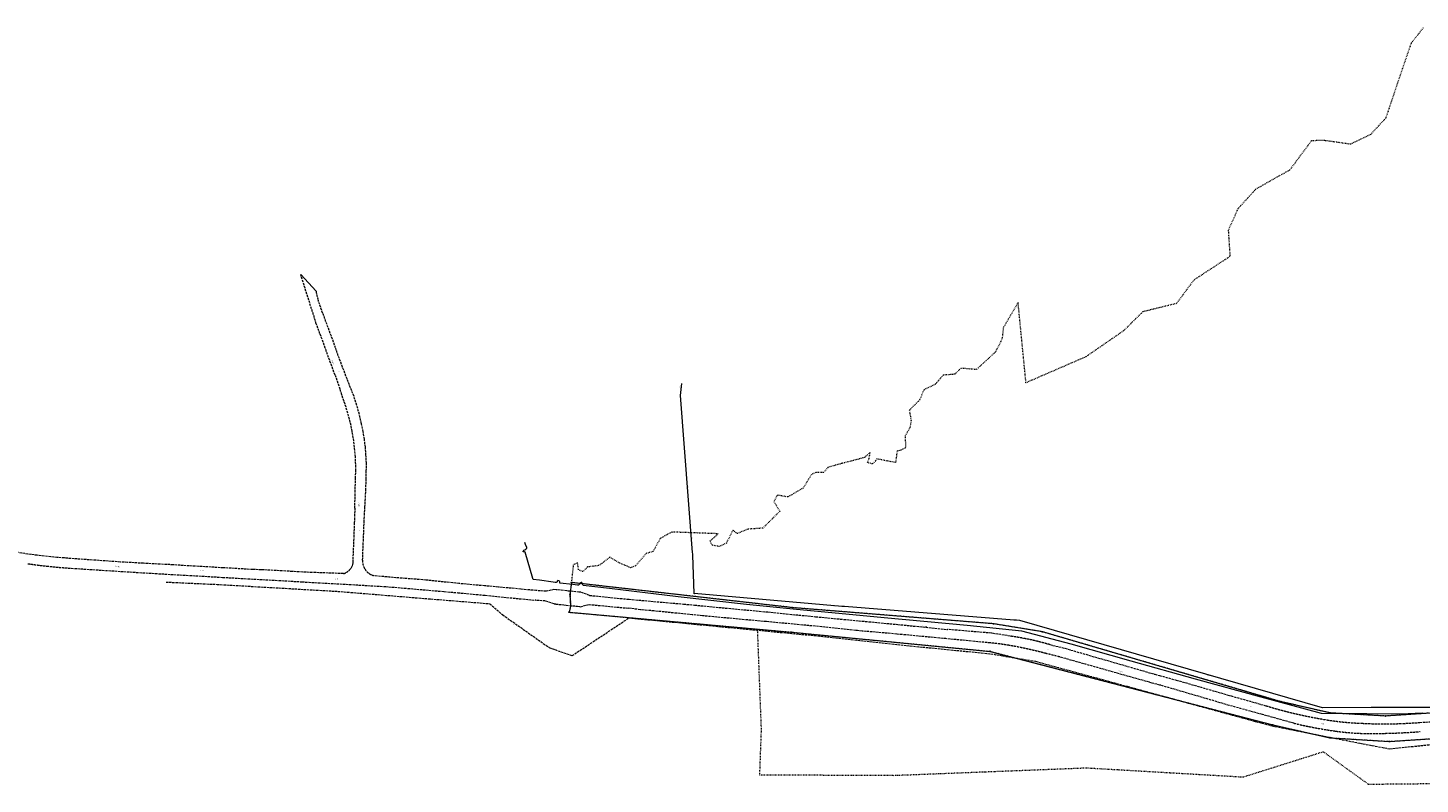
# Model space of a CAD drawing. Header units: millimetres. Extents: x -2869190 to 831897, y -1534405 to -3798.
# Tile 2 of 49: x -1387723 to -490345, y -657335 to -169755. Entities that reach past the tile are written whole.
import ezdxf
from ezdxf.xclip import XClip

# ---------------------------------------------------------------- set-up
doc = ezdxf.new("R2010")
doc.units = ezdxf.units.MM
doc.header["$MEASUREMENT"] = 0
doc.header["$XCLIPFRAME"] = 0
for name, pattern in [('1_OTKJ', [2000, 1500, -500]), ('3_SUPP_P', [2000, 1500, -500]), ('GUZ', [1000, 500, -500])]:
    doc.linetypes.add(name, pattern=pattern)
for name, color, linetype, lineweight in [('Mapa robocza Poniatowa_1_Dzialki_Nr_pióra__7', 7, 'Continuous', 18), ('Mapa robocza Poniatowa_1_OTK_E_T_0_Nr_pióra__7', 7, 'Continuous', 18), ('Mapa robocza Poniatowa_1_OTK_E_T_8_Nr_pióra__7', 7, 'Continuous', 18), ('Mapa robocza Poniatowa_1_OTK_L_0_Nr_pióra__7', 7, 'Continuous', 18), ('Mapa robocza Poniatowa_1_P_SUTP_E_T_0_Nr_pióra__30', 30, 'Continuous', 18), ('Mapa robocza Poniatowa_1_P_SUTP_L_0_Nr_pióra__30', 30, 'Continuous', 18), ('Mapa robocza Poniatowa_1_Punkty_Nr_pióra__7', 7, 'Continuous', 18), ('Mapa robocza Poniatowa_1_SUEP_E_T_0_Nr_pióra__1', 1, 'Continuous', 18), ('Mapa robocza Poniatowa_1_SUEP_L_0_Nr_pióra__1', 1, 'Continuous', 18), ('Mapa robocza Poniatowa_1_SUKP_E_T_0_Nr_pióra__34', 34, 'Continuous', 18), ('Mapa robocza Poniatowa_1_SUKP_L_0_Nr_pióra__34', 34, 'Continuous', 18), ('Mapa robocza Poniatowa_1_SUKR_T_0_Nr_pióra__34', 34, 'Continuous', 18), ('Mapa robocza Poniatowa_1_Uzytki_Nr_pióra__90', 3, 'Continuous', 18)]:
    doc.layers.add(name, color=color, linetype=linetype, lineweight=lineweight)
doc.layers.add('PZT', color=7, linetype='Continuous')
doc.styles.add('GENERATED_STYLE_1', font='txt')

# ---------------------------------------------------------------- blocks, each defined once
blk = doc.blocks.new('Rysunek_1_1', base_point=(-1018646, -779702))
at = {"layer": 'Mapa robocza Poniatowa_1_Dzialki_Nr_pióra__7', "linetype": 'Continuous'}
for p, q in [((-1037423, -527345), (-1038293, -535155)), ((-894533, -543565), (-1037423, -527345)), ((-1038293, -535155), (-1037883, -542615)), ((-1037883, -542615), (-1038873, -546475)), ((-1038873, -546475), (-895783, -559305)), ((-765333, -553945), (-894533, -543565)), ((-733833, -559105), (-765333, -553945)), ((-895783, -559305), (-767453, -571725)), ((-580093, -604155), (-733833, -559105)), ((-767453, -571725), (-585393, -619105)), ((-548353, -611455), (-580093, -604155)), ((-334803, -601575), (-512683, -613425)), ((-585393, -619105), (-548463, -627425)), ((-512683, -613425), (-548353, -611455)), ((-510183, -629765), (-336363, -618275)), ((-548463, -627425), (-510183, -629765))]:
    blk.add_line(p, q, dxfattribs=at)
at = {"layer": 'Mapa robocza Poniatowa_1_OTK_L_0_Nr_pióra__7', "linetype": 'Continuous'}
blk.add_line((-1201993, -339595), (-1211853, -328825), dxfattribs=at)
at = {"layer": 'Mapa robocza Poniatowa_1_OTK_L_0_Nr_pióra__7', "linetype": '1_OTKJ'}
for p, q in [((-1201818, -360477), (-1211853, -328825)), ((-1197673, -353825), (-1200513, -345455)), ((-1197673, -353825), (-1189153, -377015)), ((-1199483, -367030), (-1201818, -360477)), ((-1199483, -367030), (-1195985, -376543)), ((-1189748, -393566), (-1195985, -376543)), ((-1184823, -388605), (-1189153, -377015)), ((-1189748, -393566), (-1186555, -402658)), ((-1181983, -396115), (-1184823, -388605)), ((-1185384, -406301), (-1186555, -402658)), ((-1179773, -401755), (-1181983, -396115)), ((-1177493, -407395), (-1179773, -401755)), ((-1183966, -410295), (-1185384, -406301)), ((-1182632, -414240), (-1183966, -410295)), ((-1175673, -413225), (-1177493, -407395)), ((-1181501, -418233), (-1182632, -414240)), ((-1180436, -422120), (-1181501, -418233)), ((-1174033, -419065), (-1175673, -413225)), ((-1172681, -424974), (-1174033, -419065)), ((-1179439, -426066), (-1180436, -422120)), ((-1178693, -430052), (-1179439, -426066)), ((-1178007, -434090), (-1178693, -430052)), ((-1171614, -430093), (-1172681, -424974)), ((-1170796, -435040), (-1171614, -430093)), ((-1177387, -438048), (-1178007, -434090)), ((-1176916, -442223), (-1177387, -438048)), ((-1170183, -440050), (-1170796, -435040)), ((-1176612, -446260), (-1176916, -442223)), ((-1176375, -451258), (-1176612, -446260)), ((-1169776, -445112), (-1170183, -440050)), ((-1169513, -450213), (-1169776, -445112)), ((-1176528, -460231), (-1176361, -455267)), ((-1176361, -455267), (-1176375, -451258)), ((-1169641, -460529), (-1169561, -455380)), ((-1169561, -455380), (-1169513, -450213)), ((-1176993, -479375), (-1176528, -460231)), ((-1169902, -467964), (-1169641, -460529)), ((-1170495, -478628), (-1169902, -467964)), ((-1176993, -479375), (-1177323, -488925)), ((-1170953, -488195), (-1170495, -478628)), ((-1177323, -488925), (-1178337, -514702)), ((-1171973, -512983), (-1170953, -488195)), ((-1385743, -509315), (-1408313, -505735)), ((-1381703, -509785), (-1385743, -509315)), ((-1368983, -511145), (-1381703, -509785)), ((-1364163, -511525), (-1368983, -511145)), ((-1363133, -511645), (-1364163, -511525)), ((-1363723, -517875), (-1313543, -521075)), ((-1328013, -514125), (-1363133, -511645)), ((-1323503, -514385), (-1328013, -514125)), ((-1313213, -514955), (-1323503, -514385)), ((-1294193, -515935), (-1313213, -514955)), ((-1289603, -516245), (-1294193, -515935)), ((-1261643, -517885), (-1289603, -516245)), ((-1242783, -518955), (-1261643, -517885)), ((-1237093, -519125), (-1242783, -518955)), ((-1221513, -519975), (-1237093, -519125)), ((-1217183, -520235), (-1221513, -519975)), ((-1208563, -520745), (-1217183, -520235)), ((-1179611, -518308), (-1180113, -518895)), ((-1179079, -517450), (-1179611, -518308)), ((-1178719, -516574), (-1179079, -517450)), ((-1178493, -515633), (-1178719, -516574)), ((-1178337, -514702), (-1178493, -515633)), ((-1313543, -521075), (-1262183, -524005)), ((-1262183, -524005), (-1210963, -526875)), ((-1210963, -526875), (-1208913, -527025)), ((-1208913, -527025), (-1206493, -527145)), ((-1184213, -521595), (-1208563, -520745)), ((-1206493, -527145), (-1157073, -529935)), ((-1156353, -523765), (-1164858, -522895)), ((-1155073, -523885), (-1156353, -523765)), ((-1144543, -524715), (-1155073, -523885)), ((-1131213, -525745), (-1144543, -524715)), ((-1109923, -528015), (-1131213, -525745)), ((-1093293, -529475), (-1109923, -528015)), ((-1157073, -529935), (-1119303, -533145)), ((-1119303, -533145), (-1110663, -533925)), ((-1110663, -533925), (-1092873, -535565)), ((-1084413, -530245), (-1093293, -529475)), ((-1092873, -535565), (-1060743, -538785)), ((-1070030, -531599), (-1084413, -530245)), ((-1060303, -532515), (-1070030, -531599)), ((-1053393, -532975), (-1060303, -532515)), ((-1048723, -531865), (-1053393, -532975)), ((-1047123, -532025), (-1048723, -531865)), ((-1046411, -532098), (-1047123, -532025)), ((-1040430, -532715), (-1046411, -532098)), ((-1039492, -532812), (-1040430, -532715)), ((-1032498, -533533), (-1039492, -532812)), ((-1031721, -533614), (-1032498, -533533)), ((-1031323, -533655), (-1031721, -533614)), ((-1025803, -535625), (-1031323, -533655)), ((-1025803, -535625), (-1000143, -538165)), ((-1000143, -538165), (-965153, -541235)), ((-1054393, -539215), (-1060743, -538785)), ((-1048593, -541145), (-1054393, -539215)), ((-1048593, -541145), (-1047703, -541175)), ((-1047703, -541175), (-1047450, -541201)), ((-1047450, -541201), (-1042335, -541732)), ((-1042335, -541732), (-1040660, -541906)), ((-1040660, -541906), (-1033415, -542659)), ((-1033415, -542659), (-1032203, -542785)), ((-1032203, -542785), (-1031463, -542925)), ((-1031463, -542925), (-1026023, -541505)), ((-1026023, -541505), (-1000673, -543895)), ((-992943, -544875), (-1000673, -543895)), ((-984273, -545635), (-992943, -544875)), ((-959583, -548165), (-984273, -545635)), ((-965153, -541235), (-959093, -541795)), ((-959093, -541795), (-958113, -541905)), ((-958113, -541905), (-910843, -546345)), ((-910843, -546345), (-879996, -549396)), ((-952893, -548805), (-959583, -548165)), ((-911783, -552565), (-952893, -548805)), ((-880349, -555487), (-911783, -552565)), ((-854163, -558295), (-880349, -555487)), ((-879996, -549396), (-851963, -552035)), ((-851963, -552035), (-826963, -554373)), ((-826963, -554373), (-794973, -557625)), ((-852923, -558375), (-854163, -558295)), ((-849993, -558605), (-852923, -558375)), ((-827696, -560585), (-849993, -558605)), ((-796023, -563535), (-827696, -560585)), ((-767483, -566275), (-796023, -563535)), ((-766573, -559975), (-794973, -557625)), ((-754604, -561919), (-766573, -559975)), ((-729064, -567389), (-721293, -569185)), ((-721293, -569185), (-661412, -586471)), ((-664874, -591644), (-722703, -575315)), ((-663066, -592154), (-664874, -591644)), ((-658154, -593428), (-663066, -592154)), ((-661412, -586471), (-658431, -587279)), ((-658431, -587279), (-647556, -590225)), ((-647556, -590225), (-612199, -600445)), ((-613442, -606517), (-658154, -593428)), ((-612199, -600445), (-589759, -606779)), ((-591932, -612502), (-613442, -606517)), ((-571853, -618029), (-591932, -612502)), ((-490462, -617553), (-471241, -616270))]:
    blk.add_line(p, q, dxfattribs=at)
for centre, radius, start, end in [((-1169847, -334593), 32532, 188.844171, 199.504218), ((-1328168, -84064), 435264, 262.135882, 263.742212), ((-1327711, -79703), 439649, 263.744946, 265.301624), ((-1186885, -513074), 8930, 287.412585, 319.320147), ((-1162249, -513512), 9738, 176.882245, 254.460595), ((-778404, -735389), 175096, 73.633049, 82.187879), ((-784380, -745799), 180317, 80.682912, 84.622923), ((-805828, -854713), 291289, 75.150866, 79.988285), ((-1066871, -1906484), 1374941, 75.503837, 75.868316), ((-505470, -332018), 287399, 252.945495, 260.136078), ((-506380, -345901), 279894, 256.47204, 262.09936), ((-522034, -439988), 178201, 259.436094, 268.159663), ((-513328, -328805), 289652, 267.144672, 274.527745), ((-522354, -461383), 163312, 262.081453, 271.233864), ((-521727, -211689), 412978, 270.4009, 274.35809)]:
    blk.add_arc(centre, radius, start, end, dxfattribs=at)
at = {"layer": 'Mapa robocza Poniatowa_1_P_SUTP_L_0_Nr_pióra__30', "linetype": '3_SUPP_P'}
for p, q in [((-1298608, -527064), (-1265703, -528545)), ((-1265703, -528545), (-1187823, -533045)), ((-1187823, -533045), (-1128113, -537915)), ((-1128113, -537915), (-1089953, -540985)), ((-1089953, -540985), (-1081683, -548175)), ((-1081683, -548175), (-1051653, -569275)), ((-1036943, -574495), (-1000303, -550155)), ((-1000303, -550155), (-882833, -561365)), ((-882833, -561365), (-818983, -568185)), ((-1051653, -569275), (-1036943, -574495)), ((-818983, -568185), (-767183, -573275)), ((-767183, -573275), (-738203, -578145)), ((-738203, -578145), (-679143, -594265)), ((-679143, -594265), (-596403, -616935)), ((-596403, -616935), (-585653, -619765)), ((-585653, -619765), (-529063, -630955)), ((-509963, -634585), (-440803, -627245)), ((-529063, -630955), (-509963, -634585))]:
    blk.add_line(p, q, dxfattribs=at)
at = {"layer": 'Mapa robocza Poniatowa_1_Punkty_Nr_pióra__7', "linetype": 'Continuous'}
for centre, radius in [((-1037423, -527345), 250), ((-1038293, -535155), 45), ((-1038873, -546475), 250), ((-1037883, -542615), 45), ((-894533, -543565), 250), ((-765333, -553945), 250), ((-895783, -559305), 250), ((-733833, -559105), 250), ((-767453, -571725), 250), ((-580093, -604155), 250), ((-585393, -619105), 250), ((-548353, -611455), 250), ((-512683, -613425), 250), ((-548463, -627425), 250), ((-510183, -629765), 250)]:
    blk.add_circle(centre, radius, dxfattribs=at)
at = {"layer": 'Mapa robocza Poniatowa_1_SUEP_L_0_Nr_pióra__1', "linetype": 'Continuous'}
for p, q in [((-1066893, -502855), (-1067438, -501473)), ((-1068483, -507145), (-1068313, -506885)), ((-1068443, -507495), (-1068483, -507145)), ((-1068253, -507635), (-1068443, -507495)), ((-1068313, -506885), (-1068003, -506545)), ((-1067703, -507665), (-1068253, -507635)), ((-1068003, -506545), (-1067413, -506245)), ((-1067113, -507735), (-1067703, -507665)), ((-1067413, -506245), (-1066673, -505875)), ((-1062253, -524695), (-1067113, -507735)), ((-1066133, -504835), (-1066893, -502855)), ((-1066673, -505875), (-1066253, -505445)), ((-1066253, -505445), (-1066103, -505125)), ((-1066103, -505125), (-1066133, -504835)), ((-1061943, -525345), (-1062253, -524695)), ((-1057953, -525915), (-1061943, -525345)), ((-1049213, -527135), (-1057953, -525915)), ((-1047883, -527255), (-1049213, -527135)), ((-1047303, -527295), (-1047883, -527255)), ((-1046773, -527065), (-1047303, -527295)), ((-1046583, -526905), (-1046773, -527065)), ((-1046463, -526465), (-1046583, -526905)), ((-1046073, -526115), (-1046463, -526465)), ((-1045403, -526155), (-1046073, -526115)), ((-1045053, -526415), (-1045403, -526155)), ((-1044883, -526905), (-1045053, -526415)), ((-1044843, -527695), (-1044883, -526905)), ((-1036513, -528705), (-1044843, -527695)), ((-1033353, -529045), (-1036513, -528705)), ((-1032753, -529005), (-1033353, -529045)), ((-1032263, -528605), (-1032753, -529005)), ((-1031983, -527955), (-1032263, -528605)), ((-1031573, -527555), (-1031983, -527955)), ((-1031153, -527355), (-1031573, -527555)), ((-1030753, -527415), (-1031153, -527355)), ((-1030523, -527655), (-1030753, -527415)), ((-1030223, -528375), (-1030523, -527655)), ((-1029873, -529195), (-1030223, -528375)), ((-1012873, -531225), (-1029873, -529195)), ((-968653, -536565), (-1012873, -531225)), ((-924513, -541455), (-968653, -536565)), ((-892203, -544835), (-924513, -541455)), ((-865123, -547225), (-892203, -544835)), ((-835823, -550165), (-865123, -547225)), ((-782343, -555115), (-835823, -550165)), ((-747023, -558645), (-782343, -555115)), ((-715293, -567085), (-747023, -558645)), ((-676573, -577975), (-715293, -567085)), ((-635243, -589565), (-676573, -577975)), ((-592883, -601225), (-635243, -589565)), ((-553943, -611865), (-592883, -601225)), ((-524613, -612065), (-553943, -611865)), ((-502623, -612245), (-524613, -612065)), ((-488963, -611605), (-502623, -612245))]:
    blk.add_line(p, q, dxfattribs=at)
at = {"layer": 'Mapa robocza Poniatowa_1_SUKP_L_0_Nr_pióra__34', "linetype": 'Continuous'}
for p, q in [((-967113, -406735), (-966183, -399035)), ((-959277, -507972), (-967113, -406735)), ((-959213, -508805), (-959277, -507972)), ((-959178, -509692), (-959213, -508805)), ((-958203, -534495), (-959178, -509692)), ((-862965, -542740), (-958203, -534495)), ((-862103, -542815), (-862965, -542740)), ((-861455, -542866), (-862103, -542815)), ((-752118, -551511), (-861455, -542866)), ((-751183, -551585), (-752118, -551511)), ((-750412, -551638), (-751183, -551585)), ((-748263, -551785), (-750412, -551638)), ((-553313, -608145), (-748263, -551785)), ((-521915, -608008), (-553313, -608145)), ((-521153, -608005), (-521915, -608008)), ((-520225, -608002), (-521153, -608005)), ((-473773, -607875), (-520225, -608002))]:
    blk.add_line(p, q, dxfattribs=at)
at = {"layer": 'Mapa robocza Poniatowa_1_SUKR_T_0_Nr_pióra__34', "linetype": 'Continuous'}
for centre in [(-966183, -399035), (-962548, -465714), (-959997, -498677), (-959178, -509692), (-958203, -534495), (-862965, -542740), (-752118, -551511), (-521915, -608008)]:
    blk.add_circle(centre, 62.5, dxfattribs=at)
at = {"layer": 'Mapa robocza Poniatowa_1_Uzytki_Nr_pióra__90', "linetype": 'GUZ'}
for p, q in [((-488363, -169755), (-496203, -179755)), ((-496203, -179755), (-505673, -207415)), ((-505673, -207415), (-512503, -227915)), ((-512503, -227915), (-522233, -238475)), ((-522233, -238475), (-535133, -244785)), ((-560403, -242515), (-574373, -261375)), ((-551823, -242445), (-560403, -242515)), ((-535133, -244785), (-551823, -242445)), ((-574373, -261375), (-596303, -273765)), ((-596303, -273765), (-607833, -286465)), ((-607833, -286465), (-614033, -300325)), ((-614033, -300325), (-612943, -317115)), ((-612943, -317115), (-636223, -332355)), ((-636223, -332355), (-647393, -347475)), ((-749483, -346735), (-759063, -363125)), ((-744393, -398575), (-749483, -346735)), ((-647393, -347475), (-669093, -352785)), ((-669093, -352785), (-681573, -365105)), ((-759063, -363125), (-759743, -370055)), ((-681573, -365105), (-705853, -381835)), ((-759743, -370055), (-764013, -378655)), ((-764013, -378655), (-776363, -390085)), ((-705853, -381835), (-744393, -398575)), ((-797763, -393665), (-802673, -399365)), ((-790373, -393085), (-797763, -393665)), ((-786293, -389195), (-790373, -393085)), ((-776363, -390085), (-786293, -389195)), ((-810333, -403265), (-812833, -409505)), ((-802673, -399365), (-810333, -403265)), ((-812833, -409505), (-819583, -416265)), ((-819583, -416265), (-818453, -422755)), ((-819113, -427305), (-822253, -432615)), ((-818453, -422755), (-819113, -427305)), ((-822253, -432615), (-822063, -440415)), ((-848553, -446765), (-856343, -448855)), ((-844863, -443615), (-848553, -446765)), ((-846523, -449975), (-845553, -447595)), ((-845553, -447595), (-844863, -443615)), ((-840503, -447705), (-841403, -449105)), ((-828413, -450005), (-840503, -447705)), ((-827503, -442655), (-828413, -450005)), ((-825043, -442065), (-827503, -442655)), ((-822063, -440415), (-825043, -442065)), ((-879923, -456445), (-882673, -457705)), ((-874843, -456425), (-879923, -456445)), ((-872083, -453135), (-874843, -456425)), ((-862953, -450545), (-872083, -453135)), ((-856343, -448855), (-862953, -450545)), ((-843473, -450875), (-846523, -449975)), ((-841403, -449105), (-843473, -450875)), ((-888043, -466425), (-897883, -472165)), ((-882673, -457705), (-888043, -466425)), ((-904643, -471005), (-906873, -475215)), ((-906873, -475215), (-903133, -481465)), ((-897883, -472165), (-904643, -471005)), ((-903133, -481465), (-914003, -492305)), ((-933323, -493535), (-937503, -501915)), ((-930433, -495845), (-933323, -493535)), ((-923783, -492935), (-930433, -495845)), ((-914003, -492305), (-923783, -492935)), ((-980123, -498995), (-984843, -507425)), ((-972733, -494795), (-980123, -498995)), ((-942703, -495915), (-972733, -494795)), ((-948103, -500635), (-942703, -495915)), ((-946623, -503305), (-948103, -500635)), ((-937503, -501915), (-942013, -504105)), ((-1012603, -511025), (-1019603, -516405)), ((-1006143, -514875), (-1012603, -511025)), ((-989093, -508575), (-996123, -516685)), ((-984843, -507425), (-989093, -508575)), ((-942013, -504105), (-946623, -503305)), ((-1036143, -515865), (-1037423, -527345)), ((-1033433, -514745), (-1036143, -515865)), ((-1032713, -519255), (-1033433, -514745)), ((-1029903, -520325), (-1032713, -519255)), ((-1027063, -517335), (-1029903, -520325)), ((-1019603, -516405), (-1027063, -517335)), ((-999203, -517815), (-1006143, -514875)), ((-996123, -516685), (-999203, -517815)), ((-1037423, -527345), (-1038293, -535155)), ((-894533, -543565), (-1037423, -527345)), ((-1038293, -535155), (-1037883, -542615)), ((-1037883, -542615), (-1038873, -546475)), ((-1038873, -546475), (-917593, -557355)), ((-765333, -553945), (-894533, -543565)), ((-733833, -559105), (-765333, -553945)), ((-917593, -557355), (-895783, -559305)), ((-917593, -557355), (-916673, -581185)), ((-895783, -559305), (-767453, -571725)), ((-580093, -604155), (-733833, -559105)), ((-767453, -571725), (-585393, -619105)), ((-916673, -581185), (-915303, -617155)), ((-548353, -611455), (-580093, -604155)), ((-334803, -601575), (-512683, -613425)), ((-915303, -617155), (-915103, -622225)), ((-585393, -619105), (-548463, -627425)), ((-512683, -613425), (-548353, -611455)), ((-510183, -629765), (-336363, -618275)), ((-915103, -622225), (-916173, -651235)), ((-548463, -627425), (-510183, -629765)), ((-566643, -640765), (-552823, -636405)), ((-552823, -636405), (-523753, -657335)), ((-604403, -652675), (-566643, -640765)), ((-916173, -651235), (-889073, -651365)), ((-889073, -651365), (-880013, -651405)), ((-880013, -651405), (-856763, -651525)), ((-856763, -651525), (-829753, -651645)), ((-829753, -651645), (-827143, -651545)), ((-827143, -651545), (-799653, -650475)), ((-799653, -650475), (-770853, -649345)), ((-770853, -649345), (-742253, -648235)), ((-742253, -648235), (-713553, -647105)), ((-713553, -647105), (-705553, -646795)), ((-705553, -646795), (-698533, -647205)), ((-698533, -647205), (-685123, -647985)), ((-685123, -647985), (-651643, -649925)), ((-651643, -649925), (-607293, -652505)), ((-607293, -652505), (-604403, -652675)), ((-523753, -657335), (-494423, -657045)), ((-494423, -657045), (-452093, -656625))]:
    blk.add_line(p, q, dxfattribs=at)
at = {"layer": 'Mapa robocza Poniatowa_1_OTK_E_T_0_Nr_pióra__7', "linetype": 'Continuous', "char_height": 375, "attachment_point": 4, "style": 'GENERATED_STYLE_1'}
for insert, rotation in [((-1187380, -390908), 289.640008), ((-1173875, -493146), 268.6), ((-1072339, -534249), 355.57), ((-945588, -546569), 355.14), ((-864165, -553784), 355.544397), ((-730889, -570372), 343.610459), ((-599939, -606966), 342.504242)]:
    blk.add_mtext('\\A1;{\\W0.700000x;\\fArial|b0|i0|c238|p38;j.mb.}', dxfattribs=dict(at, insert=insert, rotation=rotation))
at = {"layer": 'Mapa robocza Poniatowa_1_OTK_E_T_8_Nr_pióra__7', "linetype": 'Continuous', "char_height": 625, "attachment_point": 4, "style": 'GENERATED_STYLE_1'}
for insert, rotation in [((-1191811, -384078), 290.556046), ((-1174214, -478592), 89.301298), ((-1331581, -516911), 352.36), ((-1276830, -519614), 356.76), ((-1190032, -524964), 356.76), ((-811019, -555500), 354.67), ((-684895, -584374), 341.87814), ((-554151, -618290), 353.47)]:
    blk.add_mtext('\\A1;{\\W0.700000x;\\fArial|b0|i0|c238|p38;Opolska}', dxfattribs=dict(at, insert=insert, rotation=rotation))
at = {"layer": 'Mapa robocza Poniatowa_1_P_SUTP_E_T_0_Nr_pióra__30', "linetype": 'Continuous', "char_height": 375, "attachment_point": 4, "style": 'GENERATED_STYLE_1'}
for insert, rotation in [((-1074627, -554222), 324.909999), ((-1004961, -551638), 33.589986), ((-1030271, -568448), 33.589986), ((-671932, -596632), 344.680002)]:
    blk.add_mtext('\\A1;{\\W0.700000x;\\fArial|b0|i0|c238|p38;proj.t}', dxfattribs=dict(at, insert=insert, rotation=rotation))
at = {"layer": 'Mapa robocza Poniatowa_1_SUEP_E_T_0_Nr_pióra__1', "linetype": 'Continuous', "char_height": 375, "attachment_point": 4, "style": 'GENERATED_STYLE_1'}
for insert, rotation in [((-1010060, -531428), 353.12), ((-979110, -535168), 353.12), ((-929071, -540802), 353.67), ((-843685, -549215), 354.270001), ((-768042, -556386), 354.3), ((-682389, -576385), 344.300004)]:
    blk.add_mtext('\\A1;{\\W0.700000x;\\fArial|b0|i0|c238|p38;eSD}', dxfattribs=dict(at, insert=insert, rotation=rotation))
at = {"layer": 'Mapa robocza Poniatowa_1_SUKP_E_T_0_Nr_pióra__34', "linetype": 'Continuous', "char_height": 375, "attachment_point": 4, "style": 'GENERATED_STYLE_1'}
for insert, rotation in [((-966108, -418525), 274.419997), ((-961208, -481855), 274.419997), ((-910139, -538585), 355.05), ((-811679, -546715), 355.479999), ((-627775, -587038), 343.880001)]:
    blk.add_mtext('\\A1;{\\W0.700000x;\\fArial|b0|i0|c238|p38;ksD400}', dxfattribs=dict(at, insert=insert, rotation=rotation))
at = {"layer": 'Mapa robocza Poniatowa_1_SUKR_T_0_Nr_pióra__34', "linetype": 'Continuous', "char_height": 375, "attachment_point": 4, "style": 'GENERATED_STYLE_1'}
for s, insert, rotation in [('\\A1;{\\W0.700000x;\\fArial|b0|i0|c238|p38;161.19}', (-967404, -401848), 83.14003), ('\\A1;{\\W0.700000x;\\fArial|b0|i0|c238|p38;159.57}', (-962901, -462283), 274.419997), ('\\A1;{\\W0.700000x;\\fArial|b0|i0|c238|p38;159.89}', (-959663, -499152), 274.419997), ('\\A1;{\\W0.700000x;\\fArial|b0|i0|c238|p38;160.13}', (-958798, -511843), 272.249998), ('\\A1;{\\W0.700000x;\\fArial|b0|i0|c238|p38;160.75}', (-957228, -534289), 355.05), ('\\A1;{\\W0.700000x;\\fArial|b0|i0|c238|p38;163.37}', (-868904, -542355), 355.05), ('\\A1;{\\W0.700000x;\\fArial|b0|i0|c238|p38;165.33}', (-758320, -551115), 355.479999), ('\\A1;{\\W0.700000x;\\fArial|b0|i0|c238|p38;160.84}', (-528305, -607722), 0.25003)]:
    blk.add_mtext(s, dxfattribs=dict(at, insert=insert, rotation=rotation))

msp = doc.modelspace()

# ---------------------------------------------------------------- block references
at = {"layer": 'PZT', "linetype": 'Continuous'}
ref = msp.add_blockref('Rysunek_1_1', (-1018646.4, -779702.2), dxfattribs=at)
XClip(ref).set_block_clipping_path([(-2869189.9993924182, -1534404.713409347), (831897.1808271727, -24999.7134100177)])

doc.saveas('drawing.dxf')
